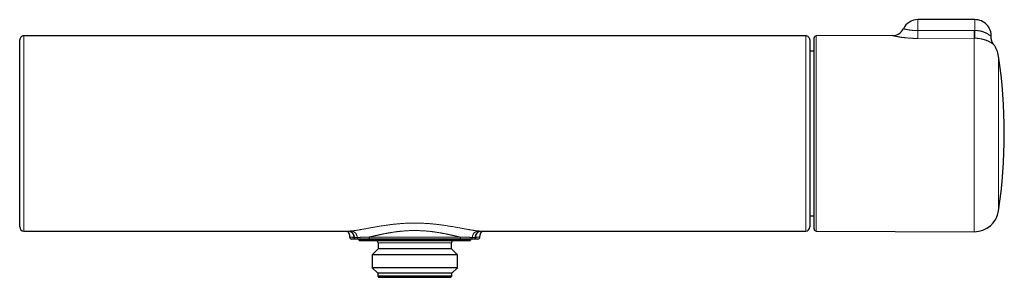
# Model space of a CAD drawing. Header units: millimetres. Extents: x 8 to 674, y 12 to 339.
# Tile 8 of 13: x 253 to 495, y 275 to 339. Entities that reach past the tile are written whole.
import ezdxf

# ---------------------------------------------------------------- set-up
doc = ezdxf.new("R2010")
doc.units = ezdxf.units.MM

msp = doc.modelspace()

# ---------------------------------------------------------------- linework, layer by layer
at = {"color": 7, "linetype": 'Continuous', "lineweight": 30}
for p, q in [((487.7, 338.5), (473.7, 338.5)), ((446.15, 334.51), (254.15, 334.51)), ((448.2, 287), (448.2, 334)), ((467.43, 334.58), (448.7, 334.5)), ((492.31, 332.33), (492.31, 332.33)), ((448.2, 330.77), (447.15, 330.77)), ((447.15, 290.23), (448.2, 290.23)), ((254.15, 286.49), (333.88, 286.49)), ((366.42, 286.49), (446.15, 286.49)), ((448.7, 286.5), (487.53, 286.33)), ((335.8, 284.5), (335.67, 284.5)), ((336.4, 284.5), (336.4, 284.3)), ((336.4, 284.3), (336.6, 284.1)), ((363.9, 284.3), (336.4, 284.3)), ((363.7, 284.1), (336.6, 284.1)), ((361.02, 284.5), (339.28, 284.5)), ((341.15, 283.6), (341.15, 282.1)), ((359.15, 282.1), (359.15, 283.6)), ((363.7, 284.1), (363.9, 284.3)), ((363.9, 284.3), (363.9, 284.5)), ((364.63, 284.5), (364.5, 284.5)), ((366.15, 284.99), (366.15, 284.99)), ((341.15, 282.1), (339.67, 280.62)), ((339.67, 280.62), (339.67, 277.48)), ((360.63, 280.62), (339.67, 280.62)), ((359.15, 282.1), (341.15, 282.1)), ((360.63, 280.62), (359.15, 282.1)), ((360.63, 277.48), (360.63, 280.62)), ((339.67, 277.48), (341.05, 276.1)), ((360.63, 277.48), (339.67, 277.48)), ((341.05, 276.1), (341.05, 275.4)), ((359.25, 276.1), (341.05, 276.1)), ((359.25, 276.1), (360.63, 277.48)), ((359.25, 275.4), (359.25, 276.1)), ((341.05, 275.4), (341.35, 275.1)), ((359.25, 275.4), (341.05, 275.4)), ((358.95, 275.1), (341.35, 275.1)), ((358.95, 275.1), (359.25, 275.4))]:
    msp.add_line(p, q, dxfattribs=at)
at = {"color": 252, "linetype": 'Continuous', "lineweight": 0}
for p, q in [((473.7, 338.5), (473.7, 335.81)), ((487.7, 338.5), (487.7, 335.85)), ((448.7, 334.5), (448.7, 286.5)), ((487.53, 333.95), (473.71, 333.88)), ((487.52, 335.85), (487.7, 335.85)), ((487.53, 286.33), (487.53, 333.95)), ((487.65, 333.95), (487.53, 333.95)), ((493.5, 329.55), (493.5, 291.45)), ((338.93, 285), (361.37, 285)), ((359.15, 283.6), (341.15, 283.6))]:
    msp.add_line(p, q, dxfattribs=at)
at = {"color": 252, "linetype": 'Continuous', "lineweight": 0, "flags": 128}
for points in [[(473.7, 335.81), (481.7, 335.83), (487.52, 335.85)], [(334.15, 284.99), (334.15, 284.99), (334.16, 284.99), (334.17, 284.98), (334.2, 284.98), (334.24, 284.97), (334.28, 284.97), (334.34, 284.97), (334.4, 284.96), (334.48, 284.96), (334.56, 284.96), (334.65, 284.95), (334.76, 284.95), (334.87, 284.95), (334.97, 284.94), (335.09, 284.94), (335.21, 284.94), (335.21, 284.94), (335.21, 284.94)]]:
    msp.add_lwpolyline(points, dxfattribs=at)
at = {"color": 7, "linetype": 'Continuous', "lineweight": 30}
for centre, radius, start, end in [((473.7, 334.5), 4, 90, 153.8604), ((487.7, 334.5), 4, 357.2462, 90), ((467.42, 337.58), 3, 270.2657, 333.8613), ((254.15, 333.51), 1, 89.999, 179.9995), ((446.15, 333.51), 1, 360, 90.0003), ((448.7, 334), 0.5, 90.25, 180), ((487.56, 328.67), 6, 8.4268, 37.6088), ((364.9, 310.5), 130, 351.5732, 8.4268), ((487.56, 292.33), 6, 269.75, 351.5732), ((254.15, 287.49), 1, 180.0025, 270), ((446.15, 287.49), 1, 270.0001, 359.9988), ((448.7, 287), 0.5, 180, 269.75), ((334.65, 285), 0.5, 181.0449, 269.9986), ((340.65, 283.6), 0.5, 0, 90), ((359.65, 283.6), 0.5, 90, 180), ((365.65, 285), 0.5, 270, 358.9647)]:
    msp.add_arc(centre, radius, start, end, dxfattribs=at)
at = {"color": 252, "linetype": 'Continuous', "lineweight": 0}
for centre, radius, start, end in [((935.9, 337.99), 462.21, 180.2698, 180.5086), ((934.46, 337.98), 446.94, 180.2733, 180.5167), ((361.06, 337.98), 126.65, 358.1755, 359.0348)]:
    msp.add_arc(centre, radius, start, end, dxfattribs=at)
for points, knots in [([(470.11, 336.26), (470.11, 336.26), (470.11, 336.26), (470.13, 336.26), (470.15, 336.25), (470.18, 336.24), (470.2, 336.24), (470.22, 336.23), (470.26, 336.22), (470.31, 336.21), (470.38, 336.2), (470.46, 336.18), (470.55, 336.16), (470.65, 336.13), (470.75, 336.11), (470.83, 336.1), (470.9, 336.08), (470.97, 336.07), (471.05, 336.05), (471.12, 336.04), (471.21, 336.02), (471.29, 336.01), (471.38, 336), (471.47, 335.98), (471.58, 335.96), (471.71, 335.94), (471.87, 335.92), (472.04, 335.9), (472.21, 335.88), (472.38, 335.87), (472.54, 335.85), (472.67, 335.84), (472.78, 335.84), (472.89, 335.83), (473.01, 335.82), (473.12, 335.82), (473.24, 335.82), (473.35, 335.81), (473.47, 335.81), (473.58, 335.81), (473.66, 335.81), (473.7, 335.81)], [0, 0, 0, 0, 0.036199, 0.073291, 0.110496, 0.129158, 0.14782, 0.166533, 0.18526, 0.220721, 0.256283, 0.291946, 0.327714, 0.363587, 0.399568, 0.419715, 0.439882, 0.460118, 0.480354, 0.500672, 0.520989, 0.541391, 0.561792, 0.582281, 0.602769, 0.635602, 0.66853, 0.701554, 0.734677, 0.767902, 0.801231, 0.820912, 0.840615, 0.860397, 0.880179, 0.900054, 0.919928, 0.939898, 0.959867, 0.979934, 1, 1, 1, 1]), ([(254.15, 334.51), (254.15, 334.51), (254.15, 334.51), (254.15, 334.5), (254.15, 334.48), (254.15, 334.44), (254.15, 334.4), (254.15, 334.35), (254.15, 334.3), (254.15, 334.23), (254.15, 334.16), (254.15, 334.08), (254.15, 333.99), (254.15, 333.9), (254.15, 333.8), (254.15, 333.7), (254.15, 333.6), (254.15, 333.48), (254.15, 333.37), (254.15, 333.24), (254.15, 333.11), (254.15, 332.96), (254.15, 332.81), (254.15, 332.64), (254.15, 332.47), (254.15, 332.28), (254.15, 332.09), (254.15, 331.9), (254.15, 331.69), (254.15, 331.48), (254.15, 331.26), (254.15, 331.03), (254.15, 330.8), (254.15, 330.57), (254.15, 330.35), (254.15, 330.12), (254.15, 329.87), (254.15, 329.59), (254.15, 329.3), (254.15, 329), (254.15, 328.68), (254.15, 328.36), (254.15, 328.02), (254.15, 327.68), (254.15, 327.33), (254.15, 326.97), (254.15, 326.6), (254.15, 326.21), (254.15, 325.8), (254.15, 325.38), (254.15, 324.96), (254.15, 324.53), (254.15, 324.1), (254.15, 323.66), (254.15, 323.23), (254.15, 322.8), (254.15, 322.35), (254.15, 321.9), (254.15, 321.44), (254.15, 320.97), (254.15, 320.49), (254.15, 320), (254.15, 319.5), (254.15, 319), (254.15, 318.52), (254.15, 318.07), (254.15, 317.64), (254.15, 317.21), (254.15, 316.76), (254.15, 316.28), (254.15, 315.77), (254.15, 315.27), (254.15, 314.76), (254.15, 314.25), (254.15, 313.73), (254.15, 313.2), (254.15, 312.67), (254.15, 312.19), (254.15, 311.74), (254.15, 311.34), (254.15, 310.94), (254.15, 310.53), (254.15, 310.1), (254.15, 309.65), (254.15, 309.21), (254.15, 308.74), (254.15, 308.26), (254.15, 307.75), (254.15, 307.25), (254.15, 306.75), (254.15, 306.25), (254.15, 305.77), (254.15, 305.32), (254.15, 304.89), (254.15, 304.47), (254.15, 304.04), (254.15, 303.62), (254.15, 303.22), (254.15, 302.82), (254.15, 302.44), (254.15, 302.06), (254.15, 301.68), (254.15, 301.31), (254.15, 300.92), (254.15, 300.53), (254.15, 300.12), (254.15, 299.72), (254.15, 299.32), (254.15, 298.93), (254.15, 298.54), (254.15, 298.15), (254.15, 297.76), (254.15, 297.38), (254.15, 297.01), (254.15, 296.63), (254.15, 296.27), (254.15, 295.91), (254.15, 295.55), (254.15, 295.2), (254.15, 294.85), (254.15, 294.51), (254.15, 294.16), (254.15, 293.79), (254.15, 293.42), (254.15, 293.05), (254.15, 292.7), (254.15, 292.36), (254.15, 292.03), (254.15, 291.71), (254.15, 291.4), (254.15, 291.1), (254.15, 290.8), (254.15, 290.52), (254.15, 290.24), (254.15, 289.98), (254.15, 289.73), (254.15, 289.49), (254.15, 289.27), (254.15, 289.05), (254.15, 288.86), (254.15, 288.66), (254.15, 288.48), (254.15, 288.3), (254.15, 288.14), (254.15, 287.98), (254.15, 287.83), (254.15, 287.69), (254.15, 287.55), (254.15, 287.43), (254.15, 287.31), (254.15, 287.19), (254.15, 287.09), (254.15, 286.99), (254.15, 286.9), (254.15, 286.82), (254.15, 286.75), (254.15, 286.7), (254.15, 286.65), (254.15, 286.61), (254.15, 286.57), (254.15, 286.54), (254.15, 286.52), (254.15, 286.5), (254.15, 286.49), (254.15, 286.49), (254.15, 286.49), (254.15, 286.49)], [0, 0, 0, 0, 0.00393, 0.010767, 0.017606, 0.024445, 0.031282, 0.037199, 0.043116, 0.049033, 0.054968, 0.060903, 0.066838, 0.072255, 0.077671, 0.083095, 0.088518, 0.093708, 0.098898, 0.104093, 0.109288, 0.115099, 0.120911, 0.126722, 0.13255, 0.138379, 0.144208, 0.150107, 0.156007, 0.161906, 0.167823, 0.173742, 0.179659, 0.185021, 0.190383, 0.195752, 0.20112, 0.207485, 0.21385, 0.220225, 0.2266, 0.23317, 0.239741, 0.246312, 0.252908, 0.259504, 0.2661, 0.273166, 0.280233, 0.287298, 0.294395, 0.301493, 0.30859, 0.315373, 0.322156, 0.328939, 0.335749, 0.342561, 0.349371, 0.356457, 0.363544, 0.37063, 0.377748, 0.384867, 0.391985, 0.39794, 0.403895, 0.409858, 0.415821, 0.422679, 0.429538, 0.436396, 0.443283, 0.45017, 0.457057, 0.464112, 0.471169, 0.478224, 0.483539, 0.488855, 0.494171, 0.499487, 0.505371, 0.511256, 0.517149, 0.523042, 0.529762, 0.536482, 0.543201, 0.549948, 0.556695, 0.563441, 0.569234, 0.575027, 0.58082, 0.58663, 0.592441, 0.598251, 0.603595, 0.608939, 0.614283, 0.61964, 0.624998, 0.630355, 0.636285, 0.642216, 0.648148, 0.654079, 0.660009, 0.665991, 0.671974, 0.677959, 0.683942, 0.689924, 0.695901, 0.701879, 0.707856, 0.713833, 0.719843, 0.725854, 0.731866, 0.737876, 0.744846, 0.751815, 0.758798, 0.765781, 0.772481, 0.779183, 0.785884, 0.792584, 0.799332, 0.806081, 0.81283, 0.819578, 0.826032, 0.832487, 0.838951, 0.845416, 0.851374, 0.857332, 0.863289, 0.869266, 0.875243, 0.88122, 0.88708, 0.89294, 0.8988, 0.904677, 0.910556, 0.916433, 0.922474, 0.928516, 0.934556, 0.940617, 0.946678, 0.952738, 0.957872, 0.963006, 0.96814, 0.973286, 0.978432, 0.983578, 0.988761, 0.993943, 0.999126, 1, 1, 1, 1]), ([(446.15, 286.49), (446.15, 286.49), (446.15, 286.49), (446.15, 286.49), (446.15, 286.5), (446.15, 286.52), (446.15, 286.55), (446.15, 286.58), (446.15, 286.62), (446.15, 286.68), (446.15, 286.74), (446.15, 286.82), (446.15, 286.9), (446.15, 287), (446.15, 287.11), (446.15, 287.23), (446.15, 287.35), (446.15, 287.48), (446.15, 287.61), (446.15, 287.74), (446.15, 287.88), (446.15, 288.02), (446.15, 288.16), (446.15, 288.32), (446.15, 288.48), (446.15, 288.66), (446.15, 288.87), (446.15, 289.1), (446.15, 289.34), (446.15, 289.59), (446.15, 289.86), (446.15, 290.11), (446.15, 290.35), (446.15, 290.59), (446.15, 290.82), (446.15, 291.08), (446.15, 291.36), (446.15, 291.66), (446.15, 291.97), (446.15, 292.29), (446.15, 292.61), (446.15, 292.95), (446.15, 293.29), (446.15, 293.62), (446.15, 293.95), (446.15, 294.26), (446.15, 294.58), (446.15, 294.91), (446.15, 295.24), (446.15, 295.56), (446.15, 295.88), (446.15, 296.2), (446.15, 296.52), (446.15, 296.86), (446.15, 297.23), (446.15, 297.63), (446.15, 298.04), (446.15, 298.45), (446.15, 298.88), (446.15, 299.31), (446.15, 299.75), (446.15, 300.2), (446.15, 300.65), (446.15, 301.11), (446.15, 301.6), (446.15, 302.09), (446.15, 302.56), (446.15, 302.98), (446.15, 303.36), (446.15, 303.75), (446.15, 304.17), (446.15, 304.62), (446.15, 305.12), (446.15, 305.61), (446.15, 306.11), (446.15, 306.61), (446.15, 307.11), (446.15, 307.61), (446.15, 308.11), (446.15, 308.61), (446.15, 309.12), (446.15, 309.63), (446.15, 310.13), (446.15, 310.64), (446.15, 311.14), (446.15, 311.64), (446.15, 312.11), (446.15, 312.55), (446.15, 312.96), (446.15, 313.36), (446.15, 313.76), (446.15, 314.17), (446.15, 314.58), (446.15, 314.99), (446.15, 315.41), (446.15, 315.83), (446.15, 316.25), (446.15, 316.66), (446.15, 317.1), (446.15, 317.57), (446.15, 318.06), (446.15, 318.54), (446.15, 319.03), (446.15, 319.51), (446.15, 319.94), (446.15, 320.33), (446.15, 320.67), (446.15, 321.01), (446.15, 321.36), (446.15, 321.72), (446.15, 322.09), (446.15, 322.46), (446.15, 322.82), (446.15, 323.18), (446.15, 323.54), (446.15, 323.89), (446.15, 324.24), (446.15, 324.58), (446.15, 324.93), (446.15, 325.26), (446.15, 325.59), (446.15, 325.89), (446.15, 326.19), (446.15, 326.48), (446.15, 326.76), (446.15, 327.04), (446.15, 327.31), (446.15, 327.57), (446.15, 327.85), (446.15, 328.12), (446.15, 328.41), (446.15, 328.68), (446.15, 328.96), (446.15, 329.22), (446.15, 329.48), (446.15, 329.74), (446.15, 329.99), (446.15, 330.24), (446.15, 330.47), (446.15, 330.71), (446.15, 330.93), (446.15, 331.13), (446.15, 331.33), (446.15, 331.51), (446.15, 331.7), (446.15, 331.88), (446.15, 332.05), (446.15, 332.22), (446.15, 332.4), (446.15, 332.58), (446.15, 332.78), (446.15, 332.96), (446.15, 333.14), (446.15, 333.3), (446.15, 333.45), (446.15, 333.58), (446.15, 333.7), (446.15, 333.81), (446.15, 333.91), (446.15, 334), (446.15, 334.09), (446.15, 334.17), (446.15, 334.24), (446.15, 334.3), (446.15, 334.36), (446.15, 334.41), (446.15, 334.45), (446.15, 334.48), (446.15, 334.5), (446.15, 334.51), (446.15, 334.51), (446.15, 334.51)], [0, 0, 0, 0, 0.000631, 0.005749, 0.011399, 0.01705, 0.0227, 0.028366, 0.034033, 0.039699, 0.046288, 0.052877, 0.059467, 0.066055, 0.072689, 0.079324, 0.08596, 0.092593, 0.09802, 0.103448, 0.108876, 0.114303, 0.119756, 0.125209, 0.130663, 0.136115, 0.143031, 0.149947, 0.156862, 0.163807, 0.170752, 0.177697, 0.183244, 0.18879, 0.194343, 0.199897, 0.206424, 0.212953, 0.219482, 0.22601, 0.232582, 0.239156, 0.24573, 0.252303, 0.257997, 0.263692, 0.269386, 0.275097, 0.280809, 0.28652, 0.291733, 0.296946, 0.302164, 0.307383, 0.313703, 0.320024, 0.326354, 0.332685, 0.339229, 0.345775, 0.35232, 0.35889, 0.36546, 0.37203, 0.379111, 0.386192, 0.393272, 0.398606, 0.403941, 0.409276, 0.41461, 0.421327, 0.428045, 0.434774, 0.441503, 0.44818, 0.454859, 0.461537, 0.468215, 0.474939, 0.481665, 0.488392, 0.495116, 0.50179, 0.508463, 0.515148, 0.521833, 0.527214, 0.532594, 0.537975, 0.543369, 0.548763, 0.554157, 0.559834, 0.565511, 0.571187, 0.57688, 0.582573, 0.588266, 0.595066, 0.601867, 0.608667, 0.615496, 0.622325, 0.629154, 0.634142, 0.63913, 0.644123, 0.649116, 0.654687, 0.660258, 0.665828, 0.671415, 0.677001, 0.682588, 0.688202, 0.693818, 0.699433, 0.705063, 0.710694, 0.716325, 0.721414, 0.726503, 0.731597, 0.736691, 0.741678, 0.746666, 0.751658, 0.75665, 0.76222, 0.767791, 0.773361, 0.778947, 0.784533, 0.790119, 0.795733, 0.801348, 0.806963, 0.812593, 0.818224, 0.823854, 0.828943, 0.834032, 0.839125, 0.844219, 0.849327, 0.854435, 0.859548, 0.864661, 0.87139, 0.878121, 0.88485, 0.891607, 0.898364, 0.905121, 0.910905, 0.91669, 0.922475, 0.928259, 0.934074, 0.939889, 0.945705, 0.95152, 0.957589, 0.96366, 0.96973, 0.975799, 0.981904, 0.98801, 0.994116, 1, 1, 1, 1]), ([(473.71, 333.88), (473.65, 333.88), (473.51, 333.88), (473.31, 333.88), (473.11, 333.89), (472.91, 333.89), (472.71, 333.9), (472.51, 333.9), (472.32, 333.91), (472.12, 333.92), (471.92, 333.93), (471.71, 333.95), (471.5, 333.96), (471.27, 333.98), (471.04, 334), (470.82, 334.02), (470.6, 334.05), (470.38, 334.07), (470.17, 334.1), (469.97, 334.12), (469.77, 334.15), (469.58, 334.18), (469.4, 334.21), (469.22, 334.23), (469.05, 334.26), (468.88, 334.29), (468.73, 334.32), (468.58, 334.35), (468.46, 334.37), (468.35, 334.39), (468.25, 334.41), (468.15, 334.43), (468.05, 334.45), (467.97, 334.47), (467.88, 334.48), (467.81, 334.5), (467.74, 334.51), (467.68, 334.53), (467.62, 334.54), (467.57, 334.55), (467.53, 334.56), (467.5, 334.57), (467.47, 334.58), (467.45, 334.58), (467.43, 334.58), (467.43, 334.58), (467.43, 334.58), (467.43, 334.58)], [0, 0, 0, 0, 0.02083, 0.04168, 0.062597, 0.083514, 0.10451, 0.125505, 0.146581, 0.167656, 0.188813, 0.209969, 0.235368, 0.260804, 0.286367, 0.311931, 0.337646, 0.363361, 0.389213, 0.415106, 0.440208, 0.465349, 0.490625, 0.5159, 0.541338, 0.566775, 0.592361, 0.61799, 0.638459, 0.658952, 0.679526, 0.700101, 0.720773, 0.741445, 0.762218, 0.782992, 0.80387, 0.824748, 0.845585, 0.866449, 0.887409, 0.908369, 0.929443, 0.950517, 0.971707, 0.992898, 1, 1, 1, 1]), ([(492.31, 332.33), (492.31, 332.33), (492.31, 332.33), (492.3, 332.34), (492.28, 332.36), (492.26, 332.38), (492.22, 332.41), (492.18, 332.44), (492.14, 332.48), (492.1, 332.51), (492.06, 332.54), (492.01, 332.58), (491.95, 332.62), (491.89, 332.66), (491.83, 332.71), (491.76, 332.75), (491.7, 332.79), (491.65, 332.83), (491.59, 332.86), (491.53, 332.9), (491.47, 332.93), (491.41, 332.97), (491.34, 333.01), (491.27, 333.05), (491.19, 333.09), (491.12, 333.13), (491.04, 333.17), (490.95, 333.21), (490.87, 333.25), (490.78, 333.29), (490.69, 333.33), (490.59, 333.37), (490.49, 333.4), (490.39, 333.44), (490.29, 333.48), (490.18, 333.52), (490.07, 333.55), (489.96, 333.59), (489.84, 333.62), (489.71, 333.66), (489.56, 333.7), (489.38, 333.74), (489.2, 333.78), (489.02, 333.82), (488.83, 333.85), (488.63, 333.88), (488.44, 333.9), (488.26, 333.92), (488.09, 333.93), (487.95, 333.94), (487.8, 333.95), (487.7, 333.95), (487.65, 333.95)], [0, 0, 0, 0, 0.024584, 0.056632, 0.08873, 0.120877, 0.153076, 0.185327, 0.207649, 0.22999, 0.252397, 0.274805, 0.297293, 0.31978, 0.342344, 0.364931, 0.380508, 0.396094, 0.411709, 0.427324, 0.442974, 0.458624, 0.474312, 0.49, 0.505729, 0.521458, 0.537224, 0.553002, 0.568947, 0.584905, 0.600907, 0.61691, 0.632968, 0.649025, 0.665142, 0.681259, 0.697439, 0.713618, 0.729856, 0.746111, 0.76896, 0.791859, 0.814944, 0.838028, 0.861339, 0.88465, 0.908172, 0.931757, 0.948769, 0.965782, 0.982891, 1, 1, 1, 1]), ([(487.7, 335.85), (487.76, 335.85), (487.87, 335.84), (488.03, 335.83), (488.21, 335.82), (488.39, 335.8), (488.58, 335.78), (488.76, 335.75), (488.94, 335.71), (489.12, 335.67), (489.3, 335.63), (489.47, 335.58), (489.64, 335.53), (489.8, 335.47), (489.96, 335.41), (490.11, 335.35), (490.26, 335.28), (490.4, 335.22), (490.51, 335.16), (490.61, 335.11), (490.7, 335.06), (490.79, 335.01), (490.88, 334.95), (490.97, 334.89), (491.06, 334.83), (491.14, 334.77), (491.21, 334.72), (491.27, 334.68), (491.33, 334.63), (491.39, 334.58), (491.45, 334.53), (491.5, 334.49), (491.54, 334.45), (491.58, 334.42), (491.61, 334.39), (491.63, 334.37), (491.66, 334.34), (491.68, 334.33), (491.69, 334.31), (491.69, 334.31), (491.69, 334.31), (491.69, 334.31)], [0, 0, 0, 0, 0.026211, 0.052434, 0.078646, 0.108561, 0.138476, 0.168538, 0.198599, 0.228807, 0.259015, 0.289334, 0.318802, 0.34827, 0.377872, 0.407474, 0.43721, 0.466947, 0.496784, 0.515182, 0.53358, 0.558237, 0.582903, 0.60756, 0.632398, 0.657246, 0.682084, 0.702106, 0.722129, 0.749022, 0.77593, 0.802821, 0.823165, 0.843509, 0.863615, 0.88372, 0.910796, 0.937893, 0.964967, 0.985509, 1, 1, 1, 1]), ([(334.3, 286.5), (334.37, 286.5), (334.52, 286.51), (334.75, 286.53), (334.98, 286.56), (335.23, 286.59), (335.49, 286.62), (335.75, 286.66), (336.02, 286.7), (336.29, 286.74), (336.57, 286.79), (336.85, 286.84), (337.15, 286.89), (337.46, 286.95), (337.79, 287.01), (338.12, 287.07), (338.46, 287.13), (338.81, 287.2), (339.15, 287.26), (339.5, 287.33), (339.84, 287.39), (340.19, 287.45), (340.55, 287.51), (340.95, 287.58), (341.39, 287.66), (341.87, 287.74), (342.35, 287.81), (342.84, 287.89), (343.28, 287.95), (343.66, 288), (343.99, 288.05), (344.33, 288.09), (344.66, 288.13), (345, 288.16), (345.37, 288.2), (345.78, 288.24), (346.22, 288.28), (346.67, 288.32), (347.11, 288.35), (347.56, 288.38), (348, 288.4), (348.43, 288.42), (348.86, 288.43), (349.29, 288.44), (349.71, 288.45), (350.15, 288.45), (350.6, 288.45), (351.05, 288.44), (351.5, 288.43), (351.96, 288.42), (352.41, 288.4), (352.82, 288.37), (353.21, 288.35), (353.56, 288.32), (353.91, 288.3), (354.26, 288.27), (354.61, 288.23), (354.99, 288.2), (355.39, 288.15), (355.82, 288.1), (356.25, 288.05), (356.68, 288), (357.1, 287.94), (357.5, 287.88), (357.9, 287.82), (358.28, 287.76), (358.66, 287.7), (359.03, 287.64), (359.43, 287.57), (359.86, 287.5), (360.3, 287.42), (360.74, 287.34), (361.18, 287.26), (361.57, 287.18), (361.93, 287.12), (362.24, 287.06), (362.56, 287), (362.86, 286.94), (363.17, 286.89), (363.47, 286.84), (363.77, 286.78), (364.06, 286.74), (364.34, 286.69), (364.61, 286.65), (364.87, 286.61), (365.12, 286.58), (365.36, 286.55), (365.58, 286.53), (365.8, 286.51), (365.93, 286.5), (366, 286.5)], [0, 0, 0, 0, 0.011234, 0.022473, 0.033725, 0.044999, 0.0563, 0.067636, 0.078363, 0.089134, 0.099954, 0.11083, 0.121766, 0.133318, 0.14486, 0.156399, 0.167942, 0.179495, 0.191065, 0.201994, 0.21295, 0.223937, 0.23496, 0.246025, 0.260284, 0.274482, 0.288633, 0.302746, 0.316834, 0.32605, 0.335264, 0.344479, 0.353697, 0.362923, 0.372159, 0.384179, 0.396155, 0.408094, 0.420003, 0.43189, 0.443762, 0.454949, 0.466136, 0.47733, 0.488536, 0.499761, 0.511698, 0.523614, 0.535515, 0.54741, 0.559307, 0.571213, 0.580579, 0.589959, 0.599356, 0.608775, 0.618219, 0.627691, 0.639516, 0.651345, 0.663185, 0.675045, 0.68693, 0.698753, 0.709849, 0.720944, 0.732042, 0.743148, 0.754269, 0.768234, 0.78218, 0.796116, 0.810054, 0.824017, 0.834971, 0.845898, 0.856803, 0.867691, 0.878568, 0.89, 0.901391, 0.912746, 0.924075, 0.935382, 0.946753, 0.957474, 0.968153, 0.978796, 0.98941, 1, 1, 1, 1]), ([(333.81, 286.49), (333.83, 286.48), (333.91, 286.47), (334.04, 286.45), (334.18, 286.41), (334.3, 286.36), (334.41, 286.31), (334.51, 286.25), (334.61, 286.18), (334.69, 286.11), (334.78, 286.03), (334.85, 285.94), (334.92, 285.85), (334.98, 285.75), (335.03, 285.64), (335.08, 285.52), (335.12, 285.4), (335.16, 285.25), (335.19, 285.1), (335.2, 284.99), (335.21, 284.94)], [0, 0, 0, 0, 0.035276, 0.107147, 0.175844, 0.230968, 0.284441, 0.336556, 0.387629, 0.437994, 0.488003, 0.538011, 0.588377, 0.639449, 0.691564, 0.745038, 0.800162, 0.863955, 0.930469, 1, 1, 1, 1]), ([(335.34, 284.94), (335.33, 284.99), (335.32, 285.09), (335.29, 285.24), (335.25, 285.38), (335.21, 285.51), (335.16, 285.62), (335.11, 285.73), (335.05, 285.83), (334.98, 285.93), (334.91, 286.01), (334.83, 286.09), (334.74, 286.17), (334.64, 286.23), (334.54, 286.29), (334.44, 286.34), (334.31, 286.39), (334.18, 286.43), (334.02, 286.46), (333.9, 286.48), (333.83, 286.49), (333.82, 286.49)], [0, 0, 0, 0, 0.063952, 0.125227, 0.184082, 0.236414, 0.28719, 0.336687, 0.385202, 0.433051, 0.480564, 0.528076, 0.575925, 0.62444, 0.673936, 0.724713, 0.777044, 0.842244, 0.910436, 0.98196, 1, 1, 1, 1]), ([(333.88, 286.49), (333.88, 286.49), (333.94, 286.49), (334.08, 286.49), (334.22, 286.5), (334.3, 286.5)], [0, 0, 0, 0, 0.011582, 0.50489, 1, 1, 1, 1]), ([(336.03, 284.93), (336.02, 284.98), (336.01, 285.08), (335.98, 285.23), (335.94, 285.36), (335.9, 285.48), (335.85, 285.6), (335.8, 285.7), (335.74, 285.8), (335.68, 285.9), (335.61, 285.99), (335.53, 286.07), (335.45, 286.14), (335.36, 286.21), (335.26, 286.27), (335.16, 286.32), (335.05, 286.37), (334.92, 286.41), (334.78, 286.45), (334.62, 286.48), (334.46, 286.49), (334.35, 286.5), (334.3, 286.5)], [0, 0, 0, 0, 0.054998, 0.107827, 0.158694, 0.204949, 0.249892, 0.293756, 0.336794, 0.379271, 0.421466, 0.463661, 0.506138, 0.549176, 0.59304, 0.637983, 0.684238, 0.741775, 0.801844, 0.86474, 0.930718, 1, 1, 1, 1]), ([(361.37, 285), (361.3, 285.02), (361.16, 285.05), (360.95, 285.09), (360.72, 285.14), (360.54, 285.19), (360.42, 285.21), (360.34, 285.23), (360.27, 285.25), (360.19, 285.26), (360.13, 285.28), (360.05, 285.3), (359.97, 285.31), (359.88, 285.34), (359.76, 285.36), (359.63, 285.39), (359.48, 285.43), (359.36, 285.45), (359.27, 285.47), (359.21, 285.49), (359.14, 285.5), (359.08, 285.51), (359.01, 285.53), (358.96, 285.54), (358.9, 285.55), (358.83, 285.57), (358.75, 285.59), (358.66, 285.61), (358.58, 285.62), (358.52, 285.64), (358.46, 285.65), (358.42, 285.66), (358.39, 285.66), (358.38, 285.66), (358.37, 285.67), (358.37, 285.67), (358.37, 285.67), (358.37, 285.67), (358.28, 285.69), (358.1, 285.72), (357.84, 285.78), (357.59, 285.83), (357.34, 285.87), (357.14, 285.91), (356.97, 285.94), (356.85, 285.97), (356.73, 285.99), (356.61, 286.01), (356.48, 286.03), (356.35, 286.06), (356.14, 286.09), (355.86, 286.14), (355.52, 286.19), (355.27, 286.23), (355.09, 286.25), (354.99, 286.27), (354.9, 286.28), (354.8, 286.29), (354.71, 286.31), (354.61, 286.32), (354.52, 286.33), (354.36, 286.35), (354.13, 286.38), (353.83, 286.41), (353.53, 286.44), (353.23, 286.47), (352.94, 286.5), (352.64, 286.52), (352.35, 286.54), (352.02, 286.56), (351.67, 286.58), (351.28, 286.59), (350.9, 286.61), (350.52, 286.61), (350.15, 286.61), (349.8, 286.61), (349.46, 286.61), (349.11, 286.6), (348.77, 286.59), (348.42, 286.57), (348.08, 286.55), (347.74, 286.53), (347.4, 286.5), (347.05, 286.47), (346.74, 286.44), (346.47, 286.41), (346.3, 286.39), (346.18, 286.38), (346.12, 286.37), (346.05, 286.36), (345.99, 286.36), (345.93, 286.35), (345.79, 286.33), (345.56, 286.3), (345.25, 286.26), (344.94, 286.21), (344.69, 286.18), (344.5, 286.15), (344.37, 286.13), (344.24, 286.1), (344.11, 286.08), (343.98, 286.06), (343.86, 286.04), (343.75, 286.02), (343.61, 286), (343.43, 285.96), (343.21, 285.92), (342.98, 285.88), (342.75, 285.83), (342.52, 285.79), (342.31, 285.75), (342.14, 285.71), (342.04, 285.69), (342, 285.68), (341.99, 285.68), (341.97, 285.68), (341.96, 285.67), (341.95, 285.67), (341.93, 285.67), (341.9, 285.66), (341.85, 285.65), (341.79, 285.64), (341.71, 285.62), (341.62, 285.6), (341.53, 285.58), (341.42, 285.56), (341.31, 285.53), (341.22, 285.52), (341.16, 285.5), (341.11, 285.49), (341.07, 285.48), (341.03, 285.47), (341, 285.46), (340.96, 285.46), (340.89, 285.44), (340.77, 285.41), (340.61, 285.38), (340.46, 285.35), (340.33, 285.32), (340.23, 285.29), (340.16, 285.28), (340.11, 285.27), (340.06, 285.25), (340.01, 285.24), (339.91, 285.22), (339.78, 285.19), (339.61, 285.15), (339.44, 285.11), (339.27, 285.08), (339.1, 285.04), (338.99, 285.01), (338.93, 285)], [0, 0, 0, 0, 0.011294, 0.023054, 0.035282, 0.047976, 0.051788, 0.055641, 0.059534, 0.063467, 0.067289, 0.07007, 0.074689, 0.079611, 0.084835, 0.091923, 0.099502, 0.107571, 0.110042, 0.113336, 0.116595, 0.119722, 0.122717, 0.125579, 0.128308, 0.130905, 0.135701, 0.139968, 0.143704, 0.146909, 0.149292, 0.151264, 0.15266, 0.153174, 0.15338, 0.153467, 0.153505, 0.153521, 0.153534, 0.166203, 0.178365, 0.190019, 0.201165, 0.211804, 0.217553, 0.223142, 0.228571, 0.23384, 0.23895, 0.245051, 0.251553, 0.266461, 0.281002, 0.295175, 0.299281, 0.303355, 0.307397, 0.311408, 0.315386, 0.319333, 0.323249, 0.327132, 0.339652, 0.352033, 0.364277, 0.376385, 0.388357, 0.400194, 0.411896, 0.424088, 0.43947, 0.45478, 0.470019, 0.48519, 0.500295, 0.513902, 0.527562, 0.541276, 0.555047, 0.568875, 0.582762, 0.596293, 0.610208, 0.624309, 0.638596, 0.648128, 0.657743, 0.660275, 0.662812, 0.665355, 0.667904, 0.670458, 0.673018, 0.68568, 0.698673, 0.712, 0.725659, 0.731117, 0.736627, 0.742188, 0.7478, 0.753464, 0.75918, 0.763654, 0.768175, 0.777582, 0.787473, 0.79785, 0.808711, 0.81867, 0.829004, 0.83841, 0.84264, 0.843198, 0.843757, 0.844317, 0.844878, 0.84544, 0.846003, 0.847719, 0.85006, 0.853026, 0.856619, 0.860837, 0.865681, 0.870461, 0.875726, 0.881475, 0.88352, 0.88562, 0.887775, 0.889889, 0.891479, 0.893052, 0.894608, 0.903117, 0.911066, 0.918456, 0.925285, 0.931555, 0.933565, 0.936224, 0.938866, 0.941489, 0.944094, 0.954151, 0.962893, 0.971411, 0.981258, 0.990788, 1, 1, 1, 1]), ([(364.27, 284.93), (364.28, 284.98), (364.29, 285.08), (364.32, 285.23), (364.36, 285.36), (364.4, 285.48), (364.45, 285.6), (364.5, 285.7), (364.56, 285.8), (364.62, 285.9), (364.69, 285.99), (364.77, 286.07), (364.85, 286.14), (364.94, 286.21), (365.04, 286.27), (365.14, 286.32), (365.25, 286.37), (365.38, 286.41), (365.52, 286.45), (365.68, 286.48), (365.84, 286.49), (365.95, 286.5), (366, 286.5)], [0, 0, 0, 0, 0.055, 0.10783, 0.158699, 0.204954, 0.249897, 0.293761, 0.336798, 0.379276, 0.42147, 0.463664, 0.506142, 0.549179, 0.593043, 0.637985, 0.68424, 0.741776, 0.801845, 0.864741, 0.930718, 1, 1, 1, 1]), ([(366.48, 286.49), (366.46, 286.49), (366.4, 286.48), (366.28, 286.46), (366.12, 286.43), (365.98, 286.39), (365.86, 286.34), (365.75, 286.29), (365.65, 286.23), (365.56, 286.17), (365.47, 286.09), (365.39, 286.01), (365.32, 285.93), (365.25, 285.83), (365.19, 285.73), (365.14, 285.62), (365.09, 285.51), (365.05, 285.38), (365.01, 285.24), (364.98, 285.09), (364.97, 284.99), (364.96, 284.94)], [0, 0, 0, 0, 0.018073, 0.089594, 0.157783, 0.222981, 0.275311, 0.326085, 0.37558, 0.424094, 0.471941, 0.519453, 0.566964, 0.614812, 0.663325, 0.71282, 0.763595, 0.815925, 0.874778, 0.936051, 1, 1, 1, 1]), ([(366.49, 286.49), (366.46, 286.48), (366.39, 286.47), (366.26, 286.45), (366.12, 286.41), (366, 286.36), (365.89, 286.31), (365.79, 286.25), (365.69, 286.18), (365.6, 286.11), (365.52, 286.03), (365.45, 285.94), (365.38, 285.85), (365.32, 285.75), (365.27, 285.64), (365.22, 285.52), (365.17, 285.4), (365.14, 285.25), (365.11, 285.1), (365.1, 284.99), (365.09, 284.94)], [0, 0, 0, 0, 0.0352787, 0.1071489, 0.1758457, 0.2309695, 0.2844425, 0.3365573, 0.3876296, 0.4379949, 0.4880031, 0.5380113, 0.5883766, 0.639449, 0.6915637, 0.7450367, 0.8001605, 0.8639539, 0.9304691, 1, 1, 1, 1]), ([(366, 286.5), (366.07, 286.5), (366.22, 286.49), (366.36, 286.49), (366.42, 286.49), (366.42, 286.49)], [0, 0, 0, 0, 0.495237, 0.988676, 1, 1, 1, 1]), ([(335.21, 284.94), (335.21, 284.94), (335.25, 284.94), (335.29, 284.94), (335.34, 284.94)], [0, 0, 0, 0, 0.000173, 1, 1, 1, 1]), ([(335.34, 284.94), (335.34, 284.94), (335.37, 284.94), (335.45, 284.93), (335.57, 284.93), (335.68, 284.93), (335.79, 284.93), (335.91, 284.93), (335.99, 284.93), (336.03, 284.93), (336.03, 284.93)], [0, 0, 0, 0, 0.0000393, 0.1884083, 0.3767776, 0.5325046, 0.6882317, 0.8440973, 0.999963, 1, 1, 1, 1]), ([(336.03, 284.93), (336.08, 284.94), (336.19, 284.94), (336.36, 284.94), (336.54, 284.94), (336.73, 284.94), (336.94, 284.95), (337.15, 284.95), (337.39, 284.96), (337.64, 284.97), (337.9, 284.97), (338.17, 284.98), (338.43, 284.99), (338.68, 284.99), (338.85, 285), (338.93, 285), (338.93, 285)], [0, 0, 0, 0, 0.069099, 0.138245, 0.20739, 0.282403, 0.357417, 0.436878, 0.51634, 0.598579, 0.687073, 0.770085, 0.853097, 0.926542, 0.999988, 1, 1, 1, 1]), ([(361.37, 285), (361.37, 285), (361.44, 285), (361.6, 284.99), (361.83, 284.99), (362.07, 284.98), (362.32, 284.97), (362.57, 284.97), (362.81, 284.96), (363.04, 284.96), (363.27, 284.95), (363.48, 284.95), (363.69, 284.94), (363.89, 284.94), (364.09, 284.94), (364.21, 284.94), (364.27, 284.93)], [0, 0, 0, 0, 0.000012, 0.069084, 0.138191, 0.207298, 0.289709, 0.369379, 0.448534, 0.527688, 0.606061, 0.684433, 0.762955, 0.841475, 0.920738, 1, 1, 1, 1]), ([(364.27, 284.93), (364.27, 284.93), (364.32, 284.93), (364.42, 284.93), (364.55, 284.93), (364.66, 284.93), (364.77, 284.93), (364.87, 284.93), (364.93, 284.94), (364.96, 284.94), (364.96, 284.94)], [0, 0, 0, 0, 0.0000383, 0.1893845, 0.3787305, 0.5339275, 0.6891245, 0.8445437, 0.9999629, 1, 1, 1, 1]), ([(364.96, 284.94), (365.01, 284.94), (365.05, 284.94), (365.09, 284.94), (365.09, 284.94)], [0, 0, 0, 0, 0.999827, 1, 1, 1, 1]), ([(365.09, 284.94), (365.09, 284.94), (365.13, 284.94), (365.22, 284.94), (365.34, 284.94), (365.45, 284.95), (365.55, 284.95), (365.65, 284.95), (365.74, 284.96), (365.81, 284.96), (365.88, 284.96), (365.94, 284.97), (366, 284.97), (366.04, 284.97), (366.08, 284.98), (366.11, 284.98), (366.13, 284.98), (366.14, 284.99), (366.15, 284.99), (366.15, 284.99), (366.15, 284.99)], [0, 0, 0, 0, 0.00001, 0.062703, 0.12543, 0.187888, 0.250378, 0.312374, 0.374401, 0.435828, 0.497287, 0.558168, 0.61908, 0.679537, 0.740024, 0.800237, 0.860479, 0.920647, 0.977407, 1, 1, 1, 1])]:
    msp.add_open_spline(points, degree=3, knots=knots, dxfattribs=at)
at = {"color": 7, "linetype": 'Continuous', "lineweight": 30}
for points, knots in [([(492.32, 332.33), (492.31, 332.34), (492.29, 332.36), (492.26, 332.41), (492.21, 332.47), (492.17, 332.54), (492.13, 332.61), (492.09, 332.68), (492.05, 332.75), (492.01, 332.82), (491.97, 332.9), (491.94, 332.97), (491.9, 333.05), (491.87, 333.13), (491.85, 333.21), (491.82, 333.29), (491.8, 333.37), (491.78, 333.45), (491.76, 333.54), (491.74, 333.62), (491.73, 333.7), (491.71, 333.79), (491.71, 333.87), (491.7, 333.96), (491.69, 334.04), (491.69, 334.13), (491.69, 334.21), (491.69, 334.27), (491.69, 334.3), (491.7, 334.31)], [0, 0, 0, 0, 0.011857, 0.045945, 0.082103, 0.119391, 0.157454, 0.196049, 0.235021, 0.274269, 0.313722, 0.353333, 0.393068, 0.432901, 0.472813, 0.512792, 0.552824, 0.592903, 0.633021, 0.673172, 0.713353, 0.753559, 0.793787, 0.834034, 0.874299, 0.91458, 0.954874, 0.995182, 1, 1, 1, 1]), ([(253.15, 287.49), (253.15, 287.49), (253.15, 287.49), (253.15, 287.5), (253.15, 287.52), (253.15, 287.54), (253.15, 287.58), (253.15, 287.62), (253.15, 287.68), (253.15, 287.74), (253.15, 287.82), (253.15, 287.91), (253.15, 288.01), (253.15, 288.13), (253.15, 288.25), (253.15, 288.39), (253.15, 288.53), (253.15, 288.69), (253.15, 288.86), (253.15, 289.03), (253.15, 289.2), (253.15, 289.37), (253.15, 289.56), (253.15, 289.74), (253.15, 289.94), (253.15, 290.15), (253.15, 290.37), (253.15, 290.61), (253.15, 290.85), (253.15, 291.11), (253.15, 291.37), (253.15, 291.65), (253.15, 291.93), (253.15, 292.22), (253.15, 292.51), (253.15, 292.82), (253.15, 293.14), (253.15, 293.46), (253.15, 293.8), (253.15, 294.14), (253.15, 294.49), (253.15, 294.86), (253.15, 295.23), (253.15, 295.62), (253.15, 296.01), (253.15, 296.41), (253.15, 296.82), (253.15, 297.23), (253.15, 297.65), (253.15, 298.08), (253.15, 298.51), (253.15, 298.93), (253.15, 299.33), (253.15, 299.73), (253.15, 300.12), (253.15, 300.52), (253.15, 300.93), (253.15, 301.35), (253.15, 301.8), (253.15, 302.28), (253.15, 302.75), (253.15, 303.24), (253.15, 303.72), (253.15, 304.21), (253.15, 304.7), (253.15, 305.19), (253.15, 305.69), (253.15, 306.17), (253.15, 306.63), (253.15, 307.07), (253.15, 307.51), (253.15, 307.95), (253.15, 308.39), (253.15, 308.85), (253.15, 309.31), (253.15, 309.79), (253.15, 310.27), (253.15, 310.75), (253.15, 311.23), (253.15, 311.71), (253.15, 312.19), (253.15, 312.67), (253.15, 313.15), (253.15, 313.63), (253.15, 314.11), (253.15, 314.59), (253.15, 315.07), (253.15, 315.56), (253.15, 316.04), (253.15, 316.52), (253.15, 317.01), (253.15, 317.49), (253.15, 317.98), (253.15, 318.45), (253.15, 318.93), (253.15, 319.4), (253.15, 319.87), (253.15, 320.33), (253.15, 320.79), (253.15, 321.22), (253.15, 321.63), (253.15, 322.02), (253.15, 322.4), (253.15, 322.78), (253.15, 323.15), (253.15, 323.53), (253.15, 323.92), (253.15, 324.3), (253.15, 324.68), (253.15, 325.06), (253.15, 325.43), (253.15, 325.79), (253.15, 326.15), (253.15, 326.5), (253.15, 326.84), (253.15, 327.18), (253.15, 327.51), (253.15, 327.84), (253.15, 328.16), (253.15, 328.47), (253.15, 328.78), (253.15, 329.08), (253.15, 329.36), (253.15, 329.65), (253.15, 329.92), (253.15, 330.18), (253.15, 330.44), (253.15, 330.68), (253.15, 330.92), (253.15, 331.14), (253.15, 331.36), (253.15, 331.56), (253.15, 331.76), (253.15, 331.94), (253.15, 332.1), (253.15, 332.24), (253.15, 332.38), (253.15, 332.51), (253.15, 332.64), (253.15, 332.76), (253.15, 332.88), (253.15, 332.99), (253.15, 333.09), (253.15, 333.18), (253.15, 333.26), (253.15, 333.33), (253.15, 333.39), (253.15, 333.43), (253.15, 333.47), (253.15, 333.5), (253.15, 333.51), (253.15, 333.51), (253.15, 333.51), (253.15, 333.51)], [0, 0, 0, 0, 0.003798, 0.009966, 0.016133, 0.022358, 0.028586, 0.034814, 0.041041, 0.047267, 0.054299, 0.061334, 0.068369, 0.075404, 0.082437, 0.089469, 0.096504, 0.10354, 0.110575, 0.117607, 0.123768, 0.129932, 0.136096, 0.142261, 0.148424, 0.154586, 0.161211, 0.167839, 0.174466, 0.181092, 0.187763, 0.194437, 0.20111, 0.207782, 0.214501, 0.221221, 0.227942, 0.234661, 0.241526, 0.248393, 0.255259, 0.262125, 0.269171, 0.27622, 0.283269, 0.290318, 0.297364, 0.30441, 0.311459, 0.318509, 0.325557, 0.332603, 0.338776, 0.344952, 0.351128, 0.357305, 0.36348, 0.369653, 0.376686, 0.383721, 0.390757, 0.397792, 0.404825, 0.411857, 0.418892, 0.425928, 0.432963, 0.439996, 0.446157, 0.45232, 0.458484, 0.464649, 0.470812, 0.476973, 0.483578, 0.490185, 0.496793, 0.503398, 0.510051, 0.516704, 0.523358, 0.530011, 0.53671, 0.543411, 0.550113, 0.556812, 0.563657, 0.570503, 0.577349, 0.584193, 0.591219, 0.598248, 0.605277, 0.612306, 0.619332, 0.626358, 0.633386, 0.640415, 0.647444, 0.65447, 0.660626, 0.666785, 0.672944, 0.679104, 0.685263, 0.691419, 0.69804, 0.704663, 0.711285, 0.717906, 0.724573, 0.731241, 0.737909, 0.744576, 0.751291, 0.758007, 0.764724, 0.771438, 0.778299, 0.785162, 0.792025, 0.798886, 0.805786, 0.812688, 0.81959, 0.82649, 0.83339, 0.840292, 0.847194, 0.854095, 0.860995, 0.867897, 0.874799, 0.881699, 0.887657, 0.893616, 0.899576, 0.905535, 0.911492, 0.918366, 0.925242, 0.932118, 0.938992, 0.945866, 0.952741, 0.959617, 0.966491, 0.973365, 0.98024, 0.987116, 0.99399, 0.999913, 1, 1, 1, 1]), ([(447.15, 333.51), (447.15, 333.51), (447.15, 333.51), (447.15, 333.49), (447.15, 333.47), (447.15, 333.43), (447.15, 333.38), (447.15, 333.32), (447.15, 333.25), (447.15, 333.17), (447.15, 333.07), (447.15, 332.97), (447.15, 332.86), (447.15, 332.73), (447.15, 332.6), (447.15, 332.46), (447.15, 332.31), (447.15, 332.15), (447.15, 331.99), (447.15, 331.81), (447.15, 331.63), (447.15, 331.44), (447.15, 331.24), (447.15, 331.03), (447.15, 330.81), (447.15, 330.57), (447.15, 330.32), (447.15, 330.05), (447.15, 329.78), (447.15, 329.5), (447.15, 329.21), (447.15, 328.92), (447.15, 328.64), (447.15, 328.34), (447.15, 328.04), (447.15, 327.73), (447.15, 327.41), (447.15, 327.09), (447.15, 326.76), (447.15, 326.43), (447.15, 326.1), (447.15, 325.8), (447.15, 325.5), (447.15, 325.21), (447.15, 324.91), (447.15, 324.6), (447.15, 324.27), (447.15, 323.9), (447.15, 323.51), (447.15, 323.1), (447.15, 322.71), (447.15, 322.32), (447.15, 321.94), (447.15, 321.56), (447.15, 321.18), (447.15, 320.78), (447.15, 320.39), (447.15, 319.99), (447.15, 319.56), (447.15, 319.11), (447.15, 318.63), (447.15, 318.14), (447.15, 317.65), (447.15, 317.15), (447.15, 316.65), (447.15, 316.14), (447.15, 315.66), (447.15, 315.2), (447.15, 314.76), (447.15, 314.31), (447.15, 313.87), (447.15, 313.42), (447.15, 312.98), (447.15, 312.53), (447.15, 312.08), (447.15, 311.65), (447.15, 311.21), (447.15, 310.78), (447.15, 310.35), (447.15, 309.91), (447.15, 309.48), (447.15, 309.04), (447.15, 308.61), (447.15, 308.18), (447.15, 307.76), (447.15, 307.34), (447.15, 306.92), (447.15, 306.49), (447.15, 306.07), (447.15, 305.65), (447.15, 305.23), (447.15, 304.81), (447.15, 304.41), (447.15, 304.03), (447.15, 303.65), (447.15, 303.28), (447.15, 302.92), (447.15, 302.55), (447.15, 302.17), (447.15, 301.77), (447.15, 301.36), (447.15, 300.95), (447.15, 300.54), (447.15, 300.14), (447.15, 299.74), (447.15, 299.34), (447.15, 298.94), (447.15, 298.55), (447.15, 298.17), (447.15, 297.78), (447.15, 297.39), (447.15, 297), (447.15, 296.59), (447.15, 296.2), (447.15, 295.8), (447.15, 295.42), (447.15, 295.05), (447.15, 294.69), (447.15, 294.35), (447.15, 294.01), (447.15, 293.68), (447.15, 293.35), (447.15, 293.04), (447.15, 292.74), (447.15, 292.44), (447.15, 292.15), (447.15, 291.87), (447.15, 291.57), (447.15, 291.28), (447.15, 291), (447.15, 290.73), (447.15, 290.47), (447.15, 290.22), (447.15, 289.97), (447.15, 289.75), (447.15, 289.55), (447.15, 289.37), (447.15, 289.2), (447.15, 289.03), (447.15, 288.88), (447.15, 288.73), (447.15, 288.58), (447.15, 288.45), (447.15, 288.32), (447.15, 288.2), (447.15, 288.09), (447.15, 287.99), (447.15, 287.9), (447.15, 287.82), (447.15, 287.74), (447.15, 287.68), (447.15, 287.62), (447.15, 287.57), (447.15, 287.53), (447.15, 287.51), (447.15, 287.49), (447.15, 287.49), (447.15, 287.49)], [0, 0, 0, 0, 0.006867, 0.013955, 0.021042, 0.027894, 0.034745, 0.041609, 0.048474, 0.055465, 0.062457, 0.069448, 0.076469, 0.083491, 0.090513, 0.09704, 0.103567, 0.110093, 0.116645, 0.123197, 0.129749, 0.136249, 0.142749, 0.14926, 0.155771, 0.162809, 0.169848, 0.176886, 0.183955, 0.191025, 0.198094, 0.204618, 0.211143, 0.217667, 0.224216, 0.230766, 0.237316, 0.243805, 0.250295, 0.256795, 0.263296, 0.26865, 0.274004, 0.279358, 0.284725, 0.290093, 0.295461, 0.302167, 0.308873, 0.315591, 0.322309, 0.328357, 0.334406, 0.340455, 0.346503, 0.352587, 0.358671, 0.364756, 0.370839, 0.378006, 0.385175, 0.392344, 0.399511, 0.406737, 0.413965, 0.421194, 0.42842, 0.434619, 0.440819, 0.447019, 0.453218, 0.459455, 0.465692, 0.47193, 0.478167, 0.484152, 0.490138, 0.496124, 0.50211, 0.50813, 0.514151, 0.520172, 0.526192, 0.532085, 0.53798, 0.543875, 0.54977, 0.555663, 0.561608, 0.567553, 0.573499, 0.579445, 0.585389, 0.590757, 0.596125, 0.601493, 0.606875, 0.612257, 0.617639, 0.623832, 0.630026, 0.636219, 0.642434, 0.648649, 0.654864, 0.661144, 0.667424, 0.673704, 0.680007, 0.686309, 0.692611, 0.699558, 0.706506, 0.713453, 0.720429, 0.727406, 0.734383, 0.740999, 0.747615, 0.754231, 0.760873, 0.767516, 0.774158, 0.780636, 0.787114, 0.793603, 0.800093, 0.807264, 0.814436, 0.821622, 0.828808, 0.836038, 0.843268, 0.850513, 0.857758, 0.863943, 0.87013, 0.876317, 0.882503, 0.888727, 0.894952, 0.901176, 0.9074, 0.913791, 0.920182, 0.926574, 0.932965, 0.939397, 0.94583, 0.952264, 0.958696, 0.965663, 0.972631, 0.979612, 0.986592, 0.993614, 1, 1, 1, 1]), ([(333.5, 286.49), (333.5, 286.49), (333.5, 286.48), (333.51, 286.48), (333.52, 286.47), (333.53, 286.47), (333.54, 286.46), (333.56, 286.45), (333.58, 286.43), (333.59, 286.42), (333.61, 286.41), (333.61, 286.4), (333.63, 286.39), (333.64, 286.38), (333.65, 286.37), (333.66, 286.36), (333.67, 286.35), (333.69, 286.33), (333.71, 286.32), (333.72, 286.3), (333.74, 286.28), (333.76, 286.26), (333.78, 286.24), (333.79, 286.23), (333.8, 286.21), (333.8, 286.2), (333.81, 286.19), (333.82, 286.18), (333.83, 286.17), (333.84, 286.15), (333.85, 286.13), (333.87, 286.11), (333.88, 286.09), (333.89, 286.07), (333.91, 286.05), (333.92, 286.03), (333.93, 286.01), (333.94, 285.99), (333.95, 285.97), (333.95, 285.95), (333.96, 285.93), (333.98, 285.9), (333.99, 285.87), (334.01, 285.82), (334.03, 285.77), (334.04, 285.73), (334.06, 285.68), (334.07, 285.63), (334.08, 285.57), (334.1, 285.51), (334.11, 285.45), (334.12, 285.4), (334.12, 285.35), (334.13, 285.3), (334.13, 285.25), (334.14, 285.2), (334.14, 285.15), (334.14, 285.12), (334.15, 285.09), (334.15, 285.07), (334.15, 285.04), (334.15, 285.02), (334.15, 285), (334.15, 284.99)], [0, 0, 0, 0, 0.0055437, 0.0243799, 0.041159, 0.055684, 0.0680498, 0.0950475, 0.1242141, 0.1521841, 0.1631809, 0.1754399, 0.1889966, 0.2038488, 0.2196668, 0.2336823, 0.2504899, 0.2670039, 0.2868473, 0.3087859, 0.330168, 0.350141, 0.3678234, 0.3778866, 0.387196, 0.3963959, 0.4055498, 0.4146591, 0.4240464, 0.4361166, 0.4499808, 0.466193, 0.4819525, 0.4966407, 0.5102578, 0.5228035, 0.5353178, 0.546765, 0.557154, 0.5672207, 0.5796216, 0.5946245, 0.6113938, 0.6395086, 0.6637015, 0.6848414, 0.7075595, 0.731381, 0.7598751, 0.7880807, 0.8135549, 0.836351, 0.8540557, 0.8734234, 0.8945134, 0.9172699, 0.9377508, 0.9539225, 0.9595018, 0.9676509, 0.978434, 0.9919028, 1, 1, 1, 1]), ([(366.15, 284.99), (366.15, 285), (366.15, 285.02), (366.15, 285.04), (366.15, 285.07), (366.15, 285.09), (366.15, 285.11), (366.15, 285.12), (366.16, 285.13), (366.16, 285.15), (366.16, 285.16), (366.16, 285.19), (366.16, 285.22), (366.16, 285.25), (366.17, 285.3), (366.18, 285.35), (366.18, 285.4), (366.19, 285.45), (366.2, 285.49), (366.21, 285.54), (366.22, 285.58), (366.23, 285.62), (366.24, 285.66), (366.25, 285.7), (366.26, 285.74), (366.27, 285.77), (366.29, 285.81), (366.3, 285.85), (366.32, 285.89), (366.33, 285.93), (366.34, 285.95), (366.35, 285.97), (366.36, 285.99), (366.38, 286.02), (366.39, 286.04), (366.4, 286.07), (366.42, 286.09), (366.43, 286.12), (366.45, 286.14), (366.46, 286.16), (366.48, 286.18), (366.49, 286.2), (366.51, 286.22), (366.52, 286.24), (366.54, 286.26), (366.56, 286.28), (366.58, 286.3), (366.6, 286.32), (366.62, 286.34), (366.64, 286.36), (366.66, 286.38), (366.67, 286.39), (366.69, 286.4), (366.7, 286.41), (366.71, 286.42), (366.72, 286.43), (366.73, 286.44), (366.75, 286.45), (366.76, 286.46), (366.77, 286.46), (366.77, 286.47), (366.78, 286.47), (366.79, 286.48), (366.8, 286.48), (366.8, 286.49)], [0, 0, 0, 0, 0.008305, 0.021822, 0.032503, 0.040579, 0.046114, 0.050989, 0.056343, 0.062172, 0.068471, 0.075236, 0.090826, 0.106416, 0.121147, 0.145383, 0.167062, 0.188342, 0.206266, 0.225583, 0.246257, 0.266405, 0.28409, 0.300255, 0.318156, 0.337037, 0.357049, 0.377627, 0.39878, 0.419756, 0.433842, 0.445587, 0.45695, 0.470201, 0.485274, 0.502192, 0.519711, 0.537838, 0.555854, 0.570886, 0.582683, 0.599381, 0.616208, 0.634135, 0.65189, 0.67193, 0.694415, 0.719362, 0.744613, 0.768916, 0.792133, 0.812705, 0.830823, 0.847243, 0.861664, 0.876605, 0.893242, 0.910886, 0.926377, 0.939323, 0.949079, 0.962479, 0.979549, 1, 1, 1, 1]), ([(335.67, 284.5), (335.64, 284.5), (335.58, 284.5), (335.5, 284.5), (335.42, 284.5), (335.33, 284.5), (335.24, 284.5), (335.14, 284.5), (335.06, 284.5), (334.98, 284.5), (334.91, 284.5), (334.86, 284.5), (334.81, 284.5), (334.77, 284.5), (334.74, 284.5), (334.71, 284.5), (334.68, 284.5), (334.66, 284.5), (334.65, 284.5), (334.65, 284.5), (334.65, 284.5)], [0, 0, 0, 0, 0.044161, 0.088322, 0.13253, 0.176738, 0.240248, 0.303783, 0.367327, 0.430862, 0.494372, 0.547759, 0.601152, 0.654539, 0.707021, 0.759507, 0.811989, 0.879073, 0.946187, 1, 1, 1, 1]), ([(336.46, 284.5), (336.43, 284.5), (336.35, 284.5), (336.24, 284.5), (336.13, 284.5), (336.02, 284.5), (335.91, 284.5), (335.83, 284.5), (335.8, 284.5)], [0, 0, 0, 0, 0.155906, 0.311863, 0.467566, 0.623319, 0.811614, 1, 1, 1, 1]), ([(339.28, 284.5), (339.19, 284.5), (339.01, 284.5), (338.75, 284.5), (338.49, 284.5), (338.23, 284.5), (337.99, 284.5), (337.75, 284.5), (337.52, 284.5), (337.3, 284.5), (337.08, 284.5), (336.86, 284.5), (336.66, 284.5), (336.53, 284.5), (336.46, 284.5)], [0, 0, 0, 0, 0.082269, 0.164559, 0.246849, 0.329116, 0.411843, 0.494569, 0.576431, 0.658293, 0.743705, 0.829148, 0.91459, 1, 1, 1, 1]), ([(363.84, 284.5), (363.77, 284.5), (363.65, 284.5), (363.45, 284.5), (363.25, 284.5), (363.04, 284.5), (362.81, 284.5), (362.58, 284.5), (362.35, 284.5), (362.1, 284.5), (361.84, 284.5), (361.57, 284.5), (361.3, 284.5), (361.11, 284.5), (361.02, 284.5)], [0, 0, 0, 0, 0.082181, 0.16439, 0.246601, 0.328783, 0.411532, 0.494281, 0.57589, 0.657498, 0.74311, 0.828747, 0.914386, 1, 1, 1, 1]), ([(364.5, 284.5), (364.47, 284.5), (364.41, 284.5), (364.31, 284.5), (364.21, 284.5), (364.1, 284.5), (363.98, 284.5), (363.88, 284.5), (363.84, 284.5)], [0, 0, 0, 0, 0.155368, 0.310787, 0.465952, 0.621167, 0.810539, 1, 1, 1, 1]), ([(365.65, 284.5), (365.65, 284.5), (365.65, 284.5), (365.64, 284.5), (365.63, 284.5), (365.6, 284.5), (365.56, 284.5), (365.51, 284.5), (365.46, 284.5), (365.41, 284.5), (365.35, 284.5), (365.27, 284.5), (365.18, 284.5), (365.08, 284.5), (364.98, 284.5), (364.87, 284.5), (364.75, 284.5), (364.67, 284.5), (364.63, 284.5)], [0, 0, 0, 0, 0.022923, 0.079736, 0.155138, 0.230568, 0.305998, 0.381399, 0.432053, 0.48271, 0.533363, 0.60822, 0.683077, 0.746445, 0.809837, 0.873239, 0.936632, 1, 1, 1, 1])]:
    msp.add_open_spline(points, degree=3, knots=knots, dxfattribs=at)
at = {"color": 252, "linetype": 'Continuous', "lineweight": 0}
for points in [[(335.21, 284.94), (335.21, 284.92), (335.22, 284.88), (335.24, 284.82), (335.26, 284.77), (335.29, 284.71), (335.32, 284.67), (335.36, 284.62), (335.41, 284.59), (335.46, 284.56), (335.51, 284.53), (335.56, 284.51), (335.62, 284.5), (335.65, 284.5), (335.67, 284.5)], [(335.34, 284.94), (335.34, 284.92), (335.34, 284.88), (335.36, 284.82), (335.39, 284.76), (335.41, 284.71), (335.45, 284.67), (335.49, 284.62), (335.53, 284.59), (335.58, 284.56), (335.63, 284.53), (335.69, 284.51), (335.74, 284.5), (335.78, 284.5), (335.8, 284.5)], [(336.03, 284.93), (336.03, 284.91), (336.04, 284.88), (336.05, 284.82), (336.08, 284.76), (336.1, 284.71), (336.14, 284.67), (336.17, 284.62), (336.22, 284.59), (336.26, 284.56), (336.31, 284.53), (336.36, 284.51), (336.41, 284.5), (336.45, 284.5), (336.46, 284.5)], [(338.93, 285), (338.93, 284.98), (338.93, 284.93), (338.94, 284.87), (338.96, 284.81), (338.98, 284.75), (339, 284.69), (339.03, 284.65), (339.07, 284.6), (339.11, 284.57), (339.15, 284.54), (339.19, 284.52), (339.24, 284.5), (339.27, 284.5), (339.28, 284.5)], [(361.02, 284.5), (361.03, 284.5), (361.06, 284.5), (361.11, 284.52), (361.15, 284.54), (361.19, 284.57), (361.23, 284.6), (361.26, 284.65), (361.29, 284.69), (361.32, 284.75), (361.34, 284.81), (361.36, 284.87), (361.36, 284.93), (361.37, 284.98), (361.37, 285)], [(363.84, 284.5), (363.85, 284.5), (363.89, 284.5), (363.94, 284.51), (363.99, 284.53), (364.04, 284.56), (364.08, 284.59), (364.13, 284.62), (364.16, 284.67), (364.2, 284.71), (364.22, 284.76), (364.25, 284.82), (364.26, 284.88), (364.27, 284.91), (364.27, 284.93)], [(364.5, 284.5), (364.52, 284.5), (364.56, 284.5), (364.61, 284.51), (364.67, 284.53), (364.72, 284.56), (364.77, 284.59), (364.81, 284.62), (364.85, 284.67), (364.88, 284.71), (364.91, 284.76), (364.94, 284.82), (364.95, 284.88), (364.96, 284.92), (364.96, 284.94)], [(364.63, 284.5), (364.65, 284.5), (364.68, 284.5), (364.74, 284.51), (364.79, 284.53), (364.84, 284.56), (364.89, 284.59), (364.94, 284.62), (364.98, 284.67), (365.01, 284.71), (365.04, 284.77), (365.06, 284.82), (365.08, 284.88), (365.09, 284.92), (365.09, 284.94)]]:
    msp.add_open_spline(points, degree=3, dxfattribs=at)

doc.saveas('drawing.dxf')
